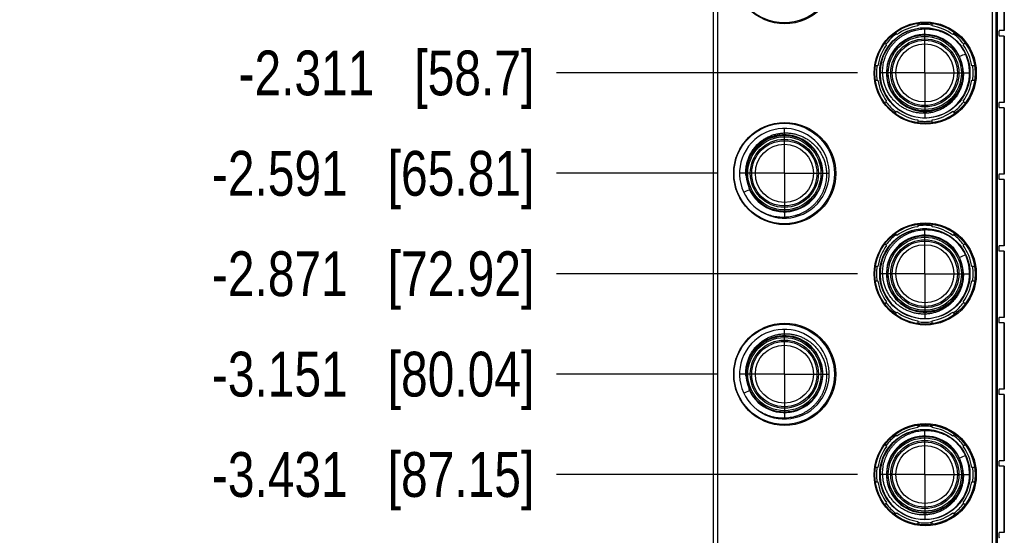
# Model space of a CAD drawing. Header units: inches. Extents: x 0.2 to 16.8, y 0.2 to 10.8.
# Tile 3 of 38: x 1.7 to 4.4, y 4.5 to 5.9. Entities that reach past the tile are written whole.
import ezdxf

# ---------------------------------------------------------------- set-up
doc = ezdxf.new("R2010")
doc.units = ezdxf.units.IN
doc.header["$LTSCALE"] = 0.935
doc.header["$MEASUREMENT"] = 0
doc.linetypes.add('CENTER', pattern=[0.6, 0.375, -0.075, 0.075, -0.075])
doc.layers.get('0').update_dxf_attribs({"linetype": 'CONTINUOUS'})
doc.layers.add('02___PRT_ALL_AXES', color=7, linetype='CONTINUOUS')
doc.layers.add('DIMENSIONS', color=7, linetype='CONTINUOUS')
doc.styles.get("Standard").update_dxf_attribs({"font": 'txt', "width": 0.8})
doc.dimstyles.new('DIMSTYLE_1', dxfattribs={"dimtxt": 0.125, "dimasz": 0.18, "dimexe": 0.18, "dimexo": 0.0625, "dimgap": 0.09, "dimtad": 0, "dimtih": 1, "dimtoh": 1, "dimdec": 3, "dimzin": 4, "dimdsep": 46, "dimtxsty": 'STANDARD', "dimblk": '_FILLED', "dimblk1": '_FILLED', "dimblk2": '_FILLED', "dimcen": 0.09, "dimadec": 0, "dimazin": 0, "dimtp": 0.01, "dimtm": 0.01, "dimtfac": 1, "dimtdec": 3, "dimtofl": 0, "dimtmove": 0, "dimatfit": 3, "dimldrblk": '_FILLED', "dimfxl": 1, "dimtolj": 1, "dimtzin": 4, "dimarcsym": 0})

# ---------------------------------------------------------------- blocks, each defined once
blk = doc.blocks.new('*D7')
at = {"layer": 'DIMENSIONS', "color": 2, "linetype": 'CONTINUOUS'}
blk.add_line((4.0071, 5.7502), (3.1673, 5.7502), dxfattribs=at)
at = {"layer": 'DIMENSIONS', "color": 2, "linetype": 'CONTINUOUS', "insert": (3.1048, 5.8127), "char_height": 0.125, "width": 1.325, "attachment_point": 3, "line_spacing_factor": 0.9}
blk.add_mtext('-2.311{\\Ftxt.shx;\\W1.000000;\\H0.125000; }[58.7]', dxfattribs=at)
blk = doc.blocks.new('_FILLED')
at = {"color": 0, "linetype": 'BYBLOCK'}
blk.add_solid([(0, 0), (-1, 0.174), (-1, -0.174)], dxfattribs=at)
blk = doc.blocks.new('*D8')
at = {"layer": 'DIMENSIONS', "color": 2, "linetype": 'CONTINUOUS'}
blk.add_line((3.6151, 5.4702), (3.1673, 5.4702), dxfattribs=at)
at = {"layer": 'DIMENSIONS', "color": 2, "linetype": 'CONTINUOUS', "insert": (3.1048, 5.5327), "char_height": 0.125, "width": 1.425, "attachment_point": 3, "line_spacing_factor": 0.9}
blk.add_mtext('-2.591{\\Ftxt.shx;\\W1.000000;\\H0.125000; }[65.81]', dxfattribs=at)
blk = doc.blocks.new('*D9')
at = {"layer": 'DIMENSIONS', "color": 2, "linetype": 'CONTINUOUS'}
blk.add_line((4.0071, 5.1902), (3.1673, 5.1902), dxfattribs=at)
at = {"layer": 'DIMENSIONS', "color": 2, "linetype": 'CONTINUOUS', "insert": (3.1048, 5.2527), "char_height": 0.125, "width": 1.425, "attachment_point": 3, "line_spacing_factor": 0.9}
blk.add_mtext('-2.871{\\Ftxt.shx;\\W1.000000;\\H0.125000; }[72.92]', dxfattribs=at)
blk = doc.blocks.new('*D10')
at = {"layer": 'DIMENSIONS', "color": 2, "linetype": 'CONTINUOUS'}
blk.add_line((3.6151, 4.9102), (3.1673, 4.9102), dxfattribs=at)
at = {"layer": 'DIMENSIONS', "color": 2, "linetype": 'CONTINUOUS', "insert": (3.1048, 4.9727), "char_height": 0.125, "width": 1.425, "attachment_point": 3, "line_spacing_factor": 0.9}
blk.add_mtext('-3.151{\\Ftxt.shx;\\W1.000000;\\H0.125000; }[80.04]', dxfattribs=at)
blk = doc.blocks.new('*D11')
at = {"layer": 'DIMENSIONS', "color": 2, "linetype": 'CONTINUOUS'}
blk.add_line((4.0071, 4.6302), (3.1673, 4.6302), dxfattribs=at)
at = {"layer": 'DIMENSIONS', "color": 2, "linetype": 'CONTINUOUS', "insert": (3.1048, 4.6927), "char_height": 0.125, "width": 1.425, "attachment_point": 3, "line_spacing_factor": 0.9}
blk.add_mtext('-3.431{\\Ftxt.shx;\\W1.000000;\\H0.125000; }[87.15]', dxfattribs=at)
blk = doc.blocks.new('*D12')
at = {"layer": 'DIMENSIONS', "color": 2, "linetype": 'CONTINUOUS'}
blk.add_line((3.6191, 4.1422), (3.1673, 4.1422), dxfattribs=at)
at = {"layer": 'DIMENSIONS', "color": 2, "linetype": 'CONTINUOUS', "insert": (3.1048, 4.2047), "char_height": 0.125, "width": 1.725, "attachment_point": 3, "line_spacing_factor": 0.9}
blk.add_mtext('2X -3.919{\\Ftxt.shx;\\W1.000000;\\H0.125000; }[99.54]', dxfattribs=at)
blk = doc.blocks.new('*D13')
at = {"layer": 'DIMENSIONS', "color": 2, "linetype": 'CONTINUOUS'}
blk.add_line((3.7112, 3.2387), (3.1673, 3.2387), dxfattribs=at)
at = {"layer": 'DIMENSIONS', "color": 2, "linetype": 'CONTINUOUS', "insert": (3.1048, 3.3012), "char_height": 0.125, "width": 1.525, "attachment_point": 3, "line_spacing_factor": 0.9}
blk.add_mtext('-4.823{\\Ftxt.shx;\\W1.000000;\\H0.125000; }[122.49]', dxfattribs=at)

msp = doc.modelspace()

# ---------------------------------------------------------------- linework, layer by layer
at = {"color": 7, "linetype": 'CONTINUOUS'}
for p, q in [((3.6048, 3.1162), (3.6048, 8.1832)), ((4.3928, 8.1832), (4.3928, 3.1162)), ((3.6158, 8.1532), (3.6158, 3.1462)), ((4.3838, 3.1462), (4.3838, 8.1532)), ((4.4164, 6.0532), (4.4164, 5.8682)), ((4.1747, 5.8881), (4.1747, 5.8812)), ((4.2147, 5.8812), (4.2147, 5.8883)), ((4.1162, 5.857), (4.1114, 5.8618)), ((4.2784, 5.8622), (4.2732, 5.857)), ((4.4164, 5.8682), (4.4023, 5.8682)), ((4.4164, 5.8532), (4.4023, 5.8532)), ((4.4164, 5.8532), (4.4164, 5.6682)), ((4.0831, 5.8335), (4.088, 5.8287)), ((4.3015, 5.8287), (4.3068, 5.8341)), ((4.0637, 5.7702), (4.0568, 5.7702)), ((4.3337, 5.7702), (4.3257, 5.7702)), ((4.0567, 5.7302), (4.0637, 5.7302)), ((4.3257, 5.7302), (4.3338, 5.7302)), ((4.088, 5.6717), (4.0827, 5.6665)), ((4.3073, 5.6659), (4.3015, 5.6717)), ((4.4164, 5.6682), (4.4023, 5.6682)), ((4.1109, 5.6381), (4.1162, 5.6434)), ((4.2732, 5.6434), (4.279, 5.6376)), ((4.4164, 5.6532), (4.4023, 5.6532)), ((4.4164, 5.6532), (4.4164, 5.4682)), ((4.1747, 5.6192), (4.1747, 5.6113)), ((4.2147, 5.6111), (4.2147, 5.6192)), ((4.4164, 5.4682), (4.4023, 5.4682)), ((4.4164, 5.4532), (4.4023, 5.4532)), ((4.4164, 5.4532), (4.4164, 5.2682)), ((4.1747, 5.3281), (4.1747, 5.3212)), ((4.2147, 5.3212), (4.2147, 5.3283)), ((4.1162, 5.297), (4.1114, 5.3018)), ((4.2784, 5.3022), (4.2732, 5.297)), ((4.0831, 5.2735), (4.088, 5.2687)), ((4.3015, 5.2687), (4.3068, 5.2741)), ((4.4164, 5.2682), (4.4023, 5.2682)), ((4.4164, 5.2532), (4.4023, 5.2532)), ((4.4164, 5.2532), (4.4164, 5.0682)), ((4.0637, 5.2102), (4.0568, 5.2102)), ((4.3337, 5.2102), (4.3257, 5.2102)), ((4.0567, 5.1702), (4.0637, 5.1702)), ((4.3257, 5.1702), (4.3338, 5.1702)), ((4.088, 5.1117), (4.0827, 5.1065)), ((4.3073, 5.1059), (4.3015, 5.1117)), ((4.1109, 5.0781), (4.1162, 5.0834)), ((4.2732, 5.0834), (4.279, 5.0776)), ((4.1747, 5.0592), (4.1747, 5.0513)), ((4.2147, 5.0511), (4.2147, 5.0592)), ((4.4164, 5.0682), (4.4023, 5.0682)), ((4.4164, 5.0532), (4.4023, 5.0532)), ((4.4164, 5.0532), (4.4164, 4.8682)), ((4.4164, 4.8682), (4.4023, 4.8682)), ((4.4164, 4.8532), (4.4023, 4.8532)), ((4.4164, 4.8532), (4.4164, 4.6682)), ((4.1747, 4.7681), (4.1747, 4.7612)), ((4.2147, 4.7612), (4.2147, 4.7683)), ((4.1162, 4.737), (4.1114, 4.7418)), ((4.2784, 4.7422), (4.2732, 4.737)), ((4.0831, 4.7135), (4.088, 4.7087)), ((4.3015, 4.7087), (4.3068, 4.7141)), ((4.0637, 4.6502), (4.0568, 4.6502)), ((4.3337, 4.6502), (4.3257, 4.6502)), ((4.4164, 4.6682), (4.4023, 4.6682)), ((4.4164, 4.6532), (4.4023, 4.6532)), ((4.4164, 4.6532), (4.4164, 4.4682)), ((4.0567, 4.6102), (4.0637, 4.6102)), ((4.3257, 4.6102), (4.3338, 4.6102)), ((4.088, 4.5517), (4.0827, 4.5465)), ((4.3073, 4.5459), (4.3015, 4.5517)), ((4.1109, 4.5181), (4.1162, 4.5234)), ((4.2732, 4.5234), (4.279, 4.5176)), ((4.1747, 4.4992), (4.1747, 4.4913)), ((4.2147, 4.4911), (4.2147, 4.4992)), ((4.4164, 4.4682), (4.4023, 4.4682))]:
    msp.add_line(p, q, dxfattribs=at)
at = {"color": 9, "linetype": 'CONTINUOUS'}
for p, q in [((4.3962, 7.6512), (4.3962, 3.6532)), ((4.4152, 6.0532), (4.4152, 5.8682)), ((4.4152, 5.8532), (4.4152, 5.6682)), ((4.4152, 5.6532), (4.4152, 5.4682)), ((4.4152, 5.4532), (4.4152, 5.2682)), ((4.4152, 5.2532), (4.4152, 5.0682)), ((4.4152, 5.0532), (4.4152, 4.8682)), ((4.4152, 4.8532), (4.4152, 4.6682)), ((4.4152, 4.6532), (4.4152, 4.4682))]:
    msp.add_line(p, q, dxfattribs=at)
at = {"color": 7, "linetype": 'CONTINUOUS'}
for centre, radius in [((3.8038, 6.0297), 0.1425), ((3.8023, 6.0297), 0.14), ((4.1958, 5.7497), 0.1425), ((4.1952, 5.7497), 0.14), ((4.1947, 5.7502), 0.106), ((4.1947, 5.7502), 0.091), ((4.1947, 5.7502), 0.081), ((3.8038, 5.4697), 0.1425), ((3.8023, 5.4697), 0.14), ((3.8027, 5.4702), 0.106), ((3.8027, 5.4702), 0.091), ((3.8027, 5.4702), 0.081), ((4.1958, 5.1897), 0.1425), ((4.1952, 5.1897), 0.14), ((4.1947, 5.1902), 0.106), ((4.1947, 5.1902), 0.091), ((4.1947, 5.1902), 0.081), ((3.8038, 4.9097), 0.1425), ((3.8023, 4.9097), 0.14), ((3.8027, 4.9102), 0.106), ((3.8027, 4.9102), 0.091), ((3.8027, 4.9102), 0.081), ((4.1958, 4.6297), 0.1425), ((4.1952, 4.6297), 0.14), ((4.1947, 4.6302), 0.106), ((4.1947, 4.6302), 0.091), ((4.1947, 4.6302), 0.081)]:
    msp.add_circle(centre, radius, dxfattribs=at)
at = {"color": 9, "linetype": 'CONTINUOUS'}
for centre, radius in [((4.1947, 5.7502), 0.126), ((4.1947, 5.7502), 0.102), ((4.1947, 5.7502), 0.095), ((3.8027, 5.4702), 0.102), ((3.8027, 5.4702), 0.095), ((4.1947, 5.1902), 0.126), ((4.1947, 5.1902), 0.102), ((4.1947, 5.1902), 0.095), ((3.8027, 4.9102), 0.102), ((3.8027, 4.9102), 0.095), ((4.1947, 4.6302), 0.126), ((4.1947, 4.6302), 0.102), ((4.1947, 4.6302), 0.095)]:
    msp.add_circle(centre, radius, dxfattribs=at)
at = {"color": 7, "linetype": 'CONTINUOUS'}
for centre, radius, start, end in [((4.1947, 5.7502), 0.1325, 98.6816, 126.3184), ((4.1947, 5.7502), 0.135, 81.4804, 98.5196), ((4.1947, 5.7502), 0.1325, 53.6816, 81.3184), ((4.1947, 5.7502), 0.125, 53.4402, 52.7121), ((4.1947, 5.7502), 0.135, 126.4804, 143.5196), ((4.1947, 5.7502), 0.1073, 25.1309, 2.6974), ((4.1947, 5.7502), 0.135, 36.4804, 53.5196), ((4.1947, 5.7502), 0.1325, 143.6816, 171.3184), ((4.1947, 5.7502), 0.1325, 8.6816, 36.3184), ((5.1158, 3.913), 2.0552, 113.1404, 113.6346), ((4.1947, 5.7502), 0.135, 171.4804, 188.5196), ((4.1929, 5.7565), 0.1064, 10.3871, 21.646), ((4.1961, 5.7438), 0.1064, 6.1823, 17.4412), ((4.1947, 5.7502), 0.135, 351.4804, 8.5196), ((4.1947, 5.7502), 0.1325, 188.6816, 216.3184), ((4.1947, 5.7502), 0.1325, 323.6816, 351.3184), ((4.1947, 5.7502), 0.135, 216.4804, 233.5196), ((4.1947, 5.7502), 0.135, 306.4804, 323.5196), ((4.1947, 5.7502), 0.1325, 233.6816, 261.3184), ((4.1947, 5.7502), 0.1325, 278.6816, 306.3184), ((4.1947, 5.7502), 0.135, 261.4804, 278.5196), ((3.8027, 5.4702), 0.125, 233.4402, 232.7121), ((3.8027, 5.4702), 0.1073, 205.1309, 182.6974), ((3.8014, 5.4766), 0.1064, 186.1823, 197.4412), ((3.8045, 5.4639), 0.1064, 190.3871, 201.646), ((2.8817, 7.3074), 2.0552, 293.1404, 293.6346), ((4.1947, 5.1902), 0.125, 53.4402, 52.7121), ((4.1947, 5.1902), 0.1325, 98.6816, 126.3184), ((4.1947, 5.1902), 0.135, 81.4804, 98.5196), ((4.1947, 5.1902), 0.1325, 53.6816, 81.3184), ((4.1947, 5.1902), 0.135, 126.4804, 143.5196), ((4.1947, 5.1902), 0.1073, 25.1309, 2.6974), ((4.1947, 5.1902), 0.135, 36.4804, 53.5196), ((4.1947, 5.1902), 0.1325, 143.6816, 171.3184), ((4.1947, 5.1902), 0.1325, 8.6816, 36.3184), ((5.1158, 3.353), 2.0552, 113.1404, 113.6346), ((4.1929, 5.1965), 0.1064, 10.3871, 21.646), ((4.1947, 5.1902), 0.135, 171.4804, 188.5196), ((4.1961, 5.1838), 0.1064, 6.1823, 17.4412), ((4.1947, 5.1902), 0.135, 351.4804, 8.5196), ((4.1947, 5.1902), 0.1325, 188.6816, 216.3184), ((4.1947, 5.1902), 0.1325, 323.6816, 351.3184), ((4.1947, 5.1902), 0.135, 216.4804, 233.5196), ((4.1947, 5.1902), 0.1325, 233.6816, 261.3184), ((4.1947, 5.1902), 0.1325, 278.6816, 306.3184), ((4.1947, 5.1902), 0.135, 306.4804, 323.5196), ((4.1947, 5.1902), 0.135, 261.4804, 278.5196), ((3.8027, 4.9102), 0.125, 233.4402, 232.7121), ((3.8027, 4.9102), 0.1073, 205.1309, 182.6974), ((3.8014, 4.9166), 0.1064, 186.1823, 197.4412), ((2.8817, 6.7474), 2.0552, 293.1404, 293.6346), ((3.8045, 4.9039), 0.1064, 190.3871, 201.646), ((4.1947, 4.6302), 0.125, 53.4402, 52.7121), ((4.1947, 4.6302), 0.1325, 98.6816, 126.3184), ((4.1947, 4.6302), 0.135, 81.4804, 98.5196), ((4.1947, 4.6302), 0.1325, 53.6816, 81.3184), ((4.1947, 4.6302), 0.135, 126.4804, 143.5196), ((4.1947, 4.6302), 0.1073, 25.1309, 2.6974), ((4.1947, 4.6302), 0.135, 36.4804, 53.5196), ((4.1947, 4.6302), 0.1325, 143.6816, 171.3184), ((4.1947, 4.6302), 0.1325, 8.6816, 36.3184), ((5.1158, 2.793), 2.0552, 113.1404, 113.6346), ((4.1929, 4.6365), 0.1064, 10.3871, 21.646), ((4.1947, 4.6302), 0.135, 171.4804, 188.5196), ((4.1961, 4.6238), 0.1064, 6.1823, 17.4412), ((4.1947, 4.6302), 0.135, 351.4804, 8.5196), ((4.1947, 4.6302), 0.1325, 188.6816, 216.3184), ((4.1947, 4.6302), 0.1325, 323.6816, 351.3184), ((4.1947, 4.6302), 0.135, 216.4804, 233.5196), ((4.1947, 4.6302), 0.135, 306.4804, 323.5196), ((4.1947, 4.6302), 0.1325, 233.6816, 261.3184), ((4.1947, 4.6302), 0.1325, 278.6816, 306.3184), ((4.1947, 4.6302), 0.135, 261.4804, 278.5196)]:
    msp.add_arc(centre, radius, start, end, dxfattribs=at)
for points, knots in [([(4.077, 5.7493), (4.0769, 5.7521), (4.0769, 5.7577), (4.0775, 5.7662), (4.0787, 5.7746), (4.0805, 5.7828), (4.0829, 5.7909), (4.0859, 5.7989), (4.0894, 5.8066), (4.0935, 5.814), (4.098, 5.8211), (4.1031, 5.8279), (4.1086, 5.8343), (4.1146, 5.8403), (4.121, 5.8459), (4.1266, 5.8502), (4.1312, 5.8533), (4.136, 5.8563), (4.1422, 5.8598), (4.1498, 5.8634), (4.1577, 5.8664), (4.1658, 5.8689), (4.174, 5.8709), (4.1824, 5.8722), (4.1908, 5.873), (4.1993, 5.8732), (4.2077, 5.8728), (4.2161, 5.8719), (4.2245, 5.8703), (4.2327, 5.8682), (4.2407, 5.8656), (4.2485, 5.8624), (4.2561, 5.8587), (4.2635, 5.8544), (4.2682, 5.8513), (4.2704, 5.8497)], [0, 0, 0, 0, 0.031249, 0.062499, 0.093748, 0.124997, 0.156247, 0.187496, 0.218746, 0.249996, 0.281245, 0.312495, 0.343744, 0.374994, 0.406244, 0.437494, 0.453121, 0.468748, 0.499998, 0.531248, 0.562498, 0.593748, 0.624998, 0.656248, 0.687498, 0.718748, 0.749998, 0.781248, 0.812498, 0.843749, 0.874999, 0.906249, 0.937499, 0.968751, 1, 1, 1, 1]), ([(4.4023, 5.8682), (4.4023, 5.8682), (4.4022, 5.8682), (4.4022, 5.8682), (4.4021, 5.8681), (4.4021, 5.8681), (4.402, 5.868), (4.4019, 5.8679), (4.4019, 5.8678), (4.4018, 5.8676), (4.4017, 5.8673), (4.4016, 5.8669), (4.4015, 5.8665), (4.4014, 5.866), (4.4013, 5.8654), (4.4012, 5.8649), (4.4012, 5.8642), (4.4011, 5.8633), (4.401, 5.8621), (4.401, 5.8607), (4.401, 5.8593), (4.4011, 5.8581), (4.4012, 5.8572), (4.4012, 5.8565), (4.4013, 5.856), (4.4014, 5.8554), (4.4015, 5.8549), (4.4016, 5.8545), (4.4017, 5.8541), (4.4018, 5.8538), (4.4019, 5.8536), (4.4019, 5.8535), (4.402, 5.8534), (4.4021, 5.8534), (4.4021, 5.8533), (4.4022, 5.8532), (4.4022, 5.8532), (4.4023, 5.8532), (4.4023, 5.8532)], [0, 0, 0, 0, 0.004135, 0.008575, 0.013565, 0.019273, 0.02581, 0.03324, 0.041602, 0.050916, 0.072405, 0.09766, 0.126526, 0.158788, 0.194178, 0.232388, 0.273076, 0.315872, 0.406189, 0.5, 0.593811, 0.684128, 0.726924, 0.767612, 0.805822, 0.841212, 0.873474, 0.90234, 0.927595, 0.949084, 0.958398, 0.96676, 0.97419, 0.980727, 0.986435, 0.991425, 0.995865, 1, 1, 1, 1]), ([(4.3019, 5.7553), (4.302, 5.7534), (4.3022, 5.7497), (4.3022, 5.7441), (4.3019, 5.7385), (4.3011, 5.7311), (4.2994, 5.7219), (4.2968, 5.7129), (4.2942, 5.706), (4.2919, 5.7008), (4.2894, 5.6958), (4.2857, 5.6894), (4.2805, 5.6816), (4.2733, 5.673), (4.2653, 5.6652), (4.2565, 5.6582), (4.2471, 5.6522), (4.2371, 5.6471), (4.2267, 5.6431), (4.2159, 5.6401), (4.2048, 5.6382), (4.1937, 5.6374), (4.1825, 5.6377), (4.1714, 5.6392), (4.1605, 5.6417), (4.1498, 5.6453), (4.1396, 5.6499), (4.1299, 5.6555), (4.1223, 5.6609), (4.1166, 5.6657), (4.1125, 5.6695), (4.1085, 5.6735), (4.1048, 5.6776), (4.1013, 5.682), (4.098, 5.6865), (4.0949, 5.6911), (4.092, 5.6959), (4.0894, 5.7009), (4.0862, 5.7076), (4.0828, 5.7163), (4.0803, 5.7253), (4.0788, 5.7326), (4.0779, 5.7381), (4.0773, 5.7437), (4.0771, 5.7474), (4.077, 5.7493)], [0, 0, 0, 0, 0.015626, 0.031256, 0.046884, 0.062511, 0.093757, 0.125002, 0.14063, 0.156258, 0.171886, 0.187514, 0.21876, 0.250006, 0.281252, 0.312498, 0.343744, 0.374991, 0.406237, 0.437484, 0.46873, 0.499977, 0.531224, 0.562471, 0.593718, 0.624965, 0.656212, 0.687459, 0.718707, 0.734335, 0.749963, 0.765592, 0.78122, 0.796848, 0.812477, 0.828105, 0.843734, 0.859362, 0.87499, 0.906238, 0.937486, 0.953115, 0.968743, 0.984372, 1, 1, 1, 1]), ([(4.4023, 5.6682), (4.4023, 5.6682), (4.4022, 5.6682), (4.4022, 5.6682), (4.4021, 5.6681), (4.4021, 5.6681), (4.402, 5.668), (4.4019, 5.6679), (4.4019, 5.6678), (4.4018, 5.6676), (4.4017, 5.6673), (4.4016, 5.6669), (4.4015, 5.6665), (4.4014, 5.666), (4.4013, 5.6654), (4.4012, 5.6649), (4.4012, 5.6642), (4.4011, 5.6633), (4.401, 5.6621), (4.401, 5.6607), (4.401, 5.6593), (4.4011, 5.6581), (4.4012, 5.6572), (4.4012, 5.6565), (4.4013, 5.656), (4.4014, 5.6554), (4.4015, 5.6549), (4.4016, 5.6545), (4.4017, 5.6541), (4.4018, 5.6538), (4.4019, 5.6536), (4.4019, 5.6535), (4.402, 5.6534), (4.4021, 5.6534), (4.4021, 5.6533), (4.4022, 5.6532), (4.4022, 5.6532), (4.4023, 5.6532), (4.4023, 5.6532)], [0, 0, 0, 0, 0.004135, 0.008575, 0.013565, 0.019273, 0.02581, 0.03324, 0.041602, 0.050916, 0.072405, 0.09766, 0.126526, 0.158788, 0.194178, 0.232388, 0.273076, 0.315872, 0.406189, 0.5, 0.593811, 0.684128, 0.726924, 0.767612, 0.805822, 0.841212, 0.873474, 0.90234, 0.927595, 0.949084, 0.958398, 0.96676, 0.97419, 0.980727, 0.986435, 0.991425, 0.995865, 1, 1, 1, 1]), ([(3.6956, 5.4652), (3.6954, 5.467), (3.6952, 5.4707), (3.6952, 5.4763), (3.6955, 5.4819), (3.6963, 5.4893), (3.698, 5.4985), (3.7006, 5.5075), (3.7033, 5.5145), (3.7055, 5.5196), (3.708, 5.5246), (3.7117, 5.5311), (3.7169, 5.5388), (3.7241, 5.5474), (3.7321, 5.5552), (3.7409, 5.5622), (3.7503, 5.5682), (3.7603, 5.5733), (3.7708, 5.5774), (3.7816, 5.5803), (3.7926, 5.5822), (3.8038, 5.583), (3.815, 5.5827), (3.8261, 5.5812), (3.837, 5.5787), (3.8476, 5.5751), (3.8578, 5.5705), (3.8675, 5.5649), (3.8751, 5.5595), (3.8808, 5.5547), (3.885, 5.5509), (3.8889, 5.5469), (3.8926, 5.5428), (3.8962, 5.5384), (3.8995, 5.5339), (3.9026, 5.5293), (3.9055, 5.5245), (3.9081, 5.5195), (3.9113, 5.5128), (3.9147, 5.5041), (3.9172, 5.4951), (3.9187, 5.4878), (3.9195, 5.4823), (3.9201, 5.4767), (3.9204, 5.473), (3.9204, 5.4711)], [0, 0, 0, 0, 0.015626, 0.031256, 0.046884, 0.062511, 0.093757, 0.125002, 0.14063, 0.156258, 0.171886, 0.187514, 0.21876, 0.250006, 0.281252, 0.312498, 0.343744, 0.374991, 0.406237, 0.437484, 0.46873, 0.499977, 0.531224, 0.562471, 0.593718, 0.624965, 0.656212, 0.687459, 0.718707, 0.734335, 0.749963, 0.765592, 0.78122, 0.796848, 0.812477, 0.828105, 0.843734, 0.859362, 0.87499, 0.906238, 0.937486, 0.953115, 0.968743, 0.984372, 1, 1, 1, 1]), ([(3.9204, 5.4711), (3.9205, 5.4683), (3.9205, 5.4627), (3.9199, 5.4542), (3.9187, 5.4458), (3.9169, 5.4376), (3.9145, 5.4295), (3.9115, 5.4215), (3.908, 5.4138), (3.904, 5.4064), (3.8994, 5.3993), (3.8943, 5.3925), (3.8888, 5.3861), (3.8829, 5.3801), (3.8765, 5.3745), (3.8709, 5.3703), (3.8662, 5.3671), (3.8614, 5.3641), (3.8553, 5.3606), (3.8476, 5.357), (3.8397, 5.354), (3.8316, 5.3515), (3.8234, 5.3496), (3.8151, 5.3482), (3.8066, 5.3474), (3.7982, 5.3472), (3.7897, 5.3476), (3.7813, 5.3485), (3.773, 5.3501), (3.7648, 5.3522), (3.7567, 5.3548), (3.7489, 5.358), (3.7413, 5.3617), (3.734, 5.366), (3.7293, 5.3691), (3.727, 5.3708)], [0, 0, 0, 0, 0.031249, 0.062499, 0.093748, 0.124997, 0.156247, 0.187496, 0.218746, 0.249996, 0.281245, 0.312495, 0.343744, 0.374994, 0.406244, 0.437494, 0.453121, 0.468748, 0.499998, 0.531248, 0.562498, 0.593748, 0.624998, 0.656248, 0.687498, 0.718748, 0.749998, 0.781248, 0.812498, 0.843749, 0.874999, 0.906249, 0.937499, 0.968751, 1, 1, 1, 1]), ([(4.4023, 5.4682), (4.4023, 5.4682), (4.4022, 5.4682), (4.4022, 5.4682), (4.4021, 5.4681), (4.4021, 5.4681), (4.402, 5.468), (4.4019, 5.4679), (4.4019, 5.4678), (4.4018, 5.4676), (4.4017, 5.4673), (4.4016, 5.4669), (4.4015, 5.4665), (4.4014, 5.466), (4.4013, 5.4654), (4.4012, 5.4649), (4.4012, 5.4642), (4.4011, 5.4633), (4.401, 5.4621), (4.401, 5.4607), (4.401, 5.4593), (4.4011, 5.4581), (4.4012, 5.4572), (4.4012, 5.4565), (4.4013, 5.456), (4.4014, 5.4554), (4.4015, 5.4549), (4.4016, 5.4545), (4.4017, 5.4541), (4.4018, 5.4538), (4.4019, 5.4536), (4.4019, 5.4535), (4.402, 5.4534), (4.4021, 5.4534), (4.4021, 5.4533), (4.4022, 5.4532), (4.4022, 5.4532), (4.4023, 5.4532), (4.4023, 5.4532)], [0, 0, 0, 0, 0.004135, 0.008575, 0.013565, 0.019273, 0.02581, 0.03324, 0.041602, 0.050916, 0.072405, 0.09766, 0.126526, 0.158788, 0.194178, 0.232388, 0.273076, 0.315872, 0.406189, 0.5, 0.593811, 0.684128, 0.726924, 0.767612, 0.805822, 0.841212, 0.873474, 0.90234, 0.927595, 0.949084, 0.958398, 0.96676, 0.97419, 0.980727, 0.986435, 0.991425, 0.995865, 1, 1, 1, 1]), ([(4.077, 5.1893), (4.0769, 5.1921), (4.0769, 5.1977), (4.0775, 5.2062), (4.0787, 5.2146), (4.0805, 5.2228), (4.0829, 5.2309), (4.0859, 5.2389), (4.0894, 5.2466), (4.0935, 5.254), (4.098, 5.2611), (4.1031, 5.2679), (4.1086, 5.2743), (4.1146, 5.2803), (4.121, 5.2859), (4.1266, 5.2902), (4.1312, 5.2933), (4.136, 5.2963), (4.1422, 5.2998), (4.1498, 5.3034), (4.1577, 5.3064), (4.1658, 5.3089), (4.174, 5.3109), (4.1824, 5.3122), (4.1908, 5.313), (4.1993, 5.3132), (4.2077, 5.3128), (4.2161, 5.3119), (4.2245, 5.3103), (4.2327, 5.3082), (4.2407, 5.3056), (4.2485, 5.3024), (4.2561, 5.2987), (4.2635, 5.2944), (4.2682, 5.2913), (4.2704, 5.2897)], [0, 0, 0, 0, 0.031249, 0.062499, 0.093748, 0.124997, 0.156247, 0.187496, 0.218746, 0.249996, 0.281245, 0.312495, 0.343744, 0.374994, 0.406244, 0.437494, 0.453121, 0.468748, 0.499998, 0.531248, 0.562498, 0.593748, 0.624998, 0.656248, 0.687498, 0.718748, 0.749998, 0.781248, 0.812498, 0.843749, 0.874999, 0.906249, 0.937499, 0.968751, 1, 1, 1, 1]), ([(4.4023, 5.2682), (4.4023, 5.2682), (4.4022, 5.2682), (4.4022, 5.2682), (4.4021, 5.2681), (4.4021, 5.2681), (4.402, 5.268), (4.4019, 5.2679), (4.4019, 5.2678), (4.4018, 5.2676), (4.4017, 5.2673), (4.4016, 5.2669), (4.4015, 5.2665), (4.4014, 5.266), (4.4013, 5.2654), (4.4012, 5.2649), (4.4012, 5.2642), (4.4011, 5.2633), (4.401, 5.2621), (4.401, 5.2607), (4.401, 5.2593), (4.4011, 5.2581), (4.4012, 5.2572), (4.4012, 5.2565), (4.4013, 5.256), (4.4014, 5.2554), (4.4015, 5.2549), (4.4016, 5.2545), (4.4017, 5.2541), (4.4018, 5.2538), (4.4019, 5.2536), (4.4019, 5.2535), (4.402, 5.2534), (4.4021, 5.2534), (4.4021, 5.2533), (4.4022, 5.2532), (4.4022, 5.2532), (4.4023, 5.2532), (4.4023, 5.2532)], [0, 0, 0, 0, 0.004135, 0.008575, 0.013565, 0.019273, 0.02581, 0.03324, 0.041602, 0.050916, 0.072405, 0.09766, 0.126526, 0.158788, 0.194178, 0.232388, 0.273076, 0.315872, 0.406189, 0.5, 0.593811, 0.684128, 0.726924, 0.767612, 0.805822, 0.841212, 0.873474, 0.90234, 0.927595, 0.949084, 0.958398, 0.96676, 0.97419, 0.980727, 0.986435, 0.991425, 0.995865, 1, 1, 1, 1]), ([(4.3019, 5.1953), (4.302, 5.1934), (4.3022, 5.1897), (4.3022, 5.1841), (4.3019, 5.1785), (4.3011, 5.1711), (4.2994, 5.1619), (4.2968, 5.1529), (4.2942, 5.146), (4.2919, 5.1408), (4.2894, 5.1358), (4.2857, 5.1294), (4.2805, 5.1216), (4.2733, 5.113), (4.2653, 5.1052), (4.2565, 5.0982), (4.2471, 5.0922), (4.2371, 5.0871), (4.2267, 5.0831), (4.2159, 5.0801), (4.2048, 5.0782), (4.1937, 5.0774), (4.1825, 5.0777), (4.1714, 5.0792), (4.1605, 5.0817), (4.1498, 5.0853), (4.1396, 5.0899), (4.1299, 5.0955), (4.1223, 5.1009), (4.1166, 5.1057), (4.1125, 5.1095), (4.1085, 5.1135), (4.1048, 5.1176), (4.1013, 5.122), (4.098, 5.1265), (4.0949, 5.1311), (4.092, 5.1359), (4.0894, 5.1409), (4.0862, 5.1476), (4.0828, 5.1563), (4.0803, 5.1653), (4.0788, 5.1726), (4.0779, 5.1781), (4.0773, 5.1837), (4.0771, 5.1874), (4.077, 5.1893)], [0, 0, 0, 0, 0.015626, 0.031256, 0.046884, 0.062511, 0.093757, 0.125002, 0.14063, 0.156258, 0.171886, 0.187514, 0.21876, 0.250006, 0.281252, 0.312498, 0.343744, 0.374991, 0.406237, 0.437484, 0.46873, 0.499977, 0.531224, 0.562471, 0.593718, 0.624965, 0.656212, 0.687459, 0.718707, 0.734335, 0.749963, 0.765592, 0.78122, 0.796848, 0.812477, 0.828105, 0.843734, 0.859362, 0.87499, 0.906238, 0.937486, 0.953115, 0.968743, 0.984372, 1, 1, 1, 1]), ([(4.4023, 5.0682), (4.4023, 5.0682), (4.4022, 5.0682), (4.4022, 5.0682), (4.4021, 5.0681), (4.4021, 5.0681), (4.402, 5.068), (4.4019, 5.0679), (4.4019, 5.0678), (4.4018, 5.0676), (4.4017, 5.0673), (4.4016, 5.0669), (4.4015, 5.0665), (4.4014, 5.066), (4.4013, 5.0654), (4.4012, 5.0649), (4.4012, 5.0642), (4.4011, 5.0633), (4.401, 5.0621), (4.401, 5.0607), (4.401, 5.0593), (4.4011, 5.0581), (4.4012, 5.0572), (4.4012, 5.0565), (4.4013, 5.056), (4.4014, 5.0554), (4.4015, 5.0549), (4.4016, 5.0545), (4.4017, 5.0541), (4.4018, 5.0538), (4.4019, 5.0536), (4.4019, 5.0535), (4.402, 5.0534), (4.4021, 5.0534), (4.4021, 5.0533), (4.4022, 5.0532), (4.4022, 5.0532), (4.4023, 5.0532), (4.4023, 5.0532)], [0, 0, 0, 0, 0.004135, 0.008575, 0.013565, 0.019273, 0.02581, 0.03324, 0.041602, 0.050916, 0.072405, 0.09766, 0.126526, 0.158788, 0.194178, 0.232388, 0.273076, 0.315872, 0.406189, 0.5, 0.593811, 0.684128, 0.726924, 0.767612, 0.805822, 0.841212, 0.873474, 0.90234, 0.927595, 0.949084, 0.958398, 0.96676, 0.97419, 0.980727, 0.986435, 0.991425, 0.995865, 1, 1, 1, 1]), ([(3.6956, 4.9052), (3.6954, 4.907), (3.6952, 4.9107), (3.6952, 4.9163), (3.6955, 4.9219), (3.6963, 4.9293), (3.698, 4.9385), (3.7006, 4.9475), (3.7033, 4.9545), (3.7055, 4.9596), (3.708, 4.9646), (3.7117, 4.9711), (3.7169, 4.9788), (3.7241, 4.9874), (3.7321, 4.9952), (3.7409, 5.0022), (3.7503, 5.0082), (3.7603, 5.0133), (3.7708, 5.0174), (3.7816, 5.0203), (3.7926, 5.0222), (3.8038, 5.023), (3.815, 5.0227), (3.8261, 5.0212), (3.837, 5.0187), (3.8476, 5.0151), (3.8578, 5.0105), (3.8675, 5.0049), (3.8751, 4.9995), (3.8808, 4.9947), (3.885, 4.9909), (3.8889, 4.9869), (3.8926, 4.9828), (3.8962, 4.9784), (3.8995, 4.9739), (3.9026, 4.9693), (3.9055, 4.9645), (3.9081, 4.9595), (3.9113, 4.9528), (3.9147, 4.9441), (3.9172, 4.9351), (3.9187, 4.9278), (3.9195, 4.9223), (3.9201, 4.9167), (3.9204, 4.913), (3.9204, 4.9111)], [0, 0, 0, 0, 0.015626, 0.031256, 0.046884, 0.062511, 0.093757, 0.125002, 0.14063, 0.156258, 0.171886, 0.187514, 0.21876, 0.250006, 0.281252, 0.312498, 0.343744, 0.374991, 0.406237, 0.437484, 0.46873, 0.499977, 0.531224, 0.562471, 0.593718, 0.624965, 0.656212, 0.687459, 0.718707, 0.734335, 0.749963, 0.765592, 0.78122, 0.796848, 0.812477, 0.828105, 0.843734, 0.859362, 0.87499, 0.906238, 0.937486, 0.953115, 0.968743, 0.984372, 1, 1, 1, 1]), ([(3.9204, 4.9111), (3.9205, 4.9083), (3.9205, 4.9027), (3.9199, 4.8942), (3.9187, 4.8858), (3.9169, 4.8776), (3.9145, 4.8695), (3.9115, 4.8615), (3.908, 4.8538), (3.904, 4.8464), (3.8994, 4.8393), (3.8943, 4.8325), (3.8888, 4.8261), (3.8829, 4.8201), (3.8765, 4.8145), (3.8709, 4.8103), (3.8662, 4.8071), (3.8614, 4.8041), (3.8553, 4.8006), (3.8476, 4.797), (3.8397, 4.794), (3.8316, 4.7915), (3.8234, 4.7896), (3.8151, 4.7882), (3.8066, 4.7874), (3.7982, 4.7872), (3.7897, 4.7876), (3.7813, 4.7885), (3.773, 4.7901), (3.7648, 4.7922), (3.7567, 4.7948), (3.7489, 4.798), (3.7413, 4.8017), (3.734, 4.806), (3.7293, 4.8091), (3.727, 4.8108)], [0, 0, 0, 0, 0.031249, 0.062499, 0.093748, 0.124997, 0.156247, 0.187496, 0.218746, 0.249996, 0.281245, 0.312495, 0.343744, 0.374994, 0.406244, 0.437494, 0.453121, 0.468748, 0.499998, 0.531248, 0.562498, 0.593748, 0.624998, 0.656248, 0.687498, 0.718748, 0.749998, 0.781248, 0.812498, 0.843749, 0.874999, 0.906249, 0.937499, 0.968751, 1, 1, 1, 1]), ([(4.4023, 4.8682), (4.4023, 4.8682), (4.4022, 4.8682), (4.4022, 4.8682), (4.4021, 4.8681), (4.4021, 4.8681), (4.402, 4.868), (4.4019, 4.8679), (4.4019, 4.8678), (4.4018, 4.8676), (4.4017, 4.8673), (4.4016, 4.8669), (4.4015, 4.8665), (4.4014, 4.866), (4.4013, 4.8654), (4.4012, 4.8649), (4.4012, 4.8642), (4.4011, 4.8633), (4.401, 4.8621), (4.401, 4.8607), (4.401, 4.8593), (4.4011, 4.8581), (4.4012, 4.8572), (4.4012, 4.8565), (4.4013, 4.856), (4.4014, 4.8554), (4.4015, 4.8549), (4.4016, 4.8545), (4.4017, 4.8541), (4.4018, 4.8538), (4.4019, 4.8536), (4.4019, 4.8535), (4.402, 4.8534), (4.4021, 4.8534), (4.4021, 4.8533), (4.4022, 4.8532), (4.4022, 4.8532), (4.4023, 4.8532), (4.4023, 4.8532)], [0, 0, 0, 0, 0.004135, 0.008575, 0.013565, 0.019273, 0.02581, 0.03324, 0.041602, 0.050916, 0.072405, 0.09766, 0.126526, 0.158788, 0.194178, 0.232388, 0.273076, 0.315872, 0.406189, 0.5, 0.593811, 0.684128, 0.726924, 0.767612, 0.805822, 0.841212, 0.873474, 0.90234, 0.927595, 0.949084, 0.958398, 0.96676, 0.97419, 0.980727, 0.986435, 0.991425, 0.995865, 1, 1, 1, 1]), ([(4.077, 4.6293), (4.0769, 4.6321), (4.0769, 4.6377), (4.0775, 4.6462), (4.0787, 4.6546), (4.0805, 4.6628), (4.0829, 4.6709), (4.0859, 4.6789), (4.0894, 4.6866), (4.0935, 4.694), (4.098, 4.7011), (4.1031, 4.7079), (4.1086, 4.7143), (4.1146, 4.7203), (4.121, 4.7259), (4.1266, 4.7302), (4.1312, 4.7333), (4.136, 4.7363), (4.1422, 4.7398), (4.1498, 4.7434), (4.1577, 4.7464), (4.1658, 4.7489), (4.174, 4.7509), (4.1824, 4.7522), (4.1908, 4.753), (4.1993, 4.7532), (4.2077, 4.7528), (4.2161, 4.7519), (4.2245, 4.7503), (4.2327, 4.7482), (4.2407, 4.7456), (4.2485, 4.7424), (4.2561, 4.7387), (4.2635, 4.7344), (4.2682, 4.7313), (4.2704, 4.7297)], [0, 0, 0, 0, 0.031249, 0.062499, 0.093748, 0.124997, 0.156247, 0.187496, 0.218746, 0.249996, 0.281245, 0.312495, 0.343744, 0.374994, 0.406244, 0.437494, 0.453121, 0.468748, 0.499998, 0.531248, 0.562498, 0.593748, 0.624998, 0.656248, 0.687498, 0.718748, 0.749998, 0.781248, 0.812498, 0.843749, 0.874999, 0.906249, 0.937499, 0.968751, 1, 1, 1, 1]), ([(4.4023, 4.6682), (4.4023, 4.6682), (4.4022, 4.6682), (4.4022, 4.6682), (4.4021, 4.6681), (4.4021, 4.6681), (4.402, 4.668), (4.4019, 4.6679), (4.4019, 4.6678), (4.4018, 4.6676), (4.4017, 4.6673), (4.4016, 4.6669), (4.4015, 4.6665), (4.4014, 4.666), (4.4013, 4.6654), (4.4012, 4.6649), (4.4012, 4.6642), (4.4011, 4.6633), (4.401, 4.6621), (4.401, 4.6607), (4.401, 4.6593), (4.4011, 4.6581), (4.4012, 4.6572), (4.4012, 4.6565), (4.4013, 4.656), (4.4014, 4.6554), (4.4015, 4.6549), (4.4016, 4.6545), (4.4017, 4.6541), (4.4018, 4.6538), (4.4019, 4.6536), (4.4019, 4.6535), (4.402, 4.6534), (4.4021, 4.6534), (4.4021, 4.6533), (4.4022, 4.6532), (4.4022, 4.6532), (4.4023, 4.6532), (4.4023, 4.6532)], [0, 0, 0, 0, 0.004135, 0.008575, 0.013565, 0.019273, 0.02581, 0.03324, 0.041602, 0.050916, 0.072405, 0.09766, 0.126526, 0.158788, 0.194178, 0.232388, 0.273076, 0.315872, 0.406189, 0.5, 0.593811, 0.684128, 0.726924, 0.767612, 0.805822, 0.841212, 0.873474, 0.90234, 0.927595, 0.949084, 0.958398, 0.96676, 0.97419, 0.980727, 0.986435, 0.991425, 0.995865, 1, 1, 1, 1]), ([(4.3019, 4.6353), (4.302, 4.6334), (4.3022, 4.6297), (4.3022, 4.6241), (4.3019, 4.6185), (4.3011, 4.6111), (4.2994, 4.6019), (4.2968, 4.5929), (4.2942, 4.586), (4.2919, 4.5808), (4.2894, 4.5758), (4.2857, 4.5694), (4.2805, 4.5616), (4.2733, 4.553), (4.2653, 4.5452), (4.2565, 4.5382), (4.2471, 4.5322), (4.2371, 4.5271), (4.2267, 4.5231), (4.2159, 4.5201), (4.2048, 4.5182), (4.1937, 4.5174), (4.1825, 4.5177), (4.1714, 4.5192), (4.1605, 4.5217), (4.1498, 4.5253), (4.1396, 4.5299), (4.1299, 4.5355), (4.1223, 4.5409), (4.1166, 4.5457), (4.1125, 4.5495), (4.1085, 4.5535), (4.1048, 4.5576), (4.1013, 4.562), (4.098, 4.5665), (4.0949, 4.5711), (4.092, 4.5759), (4.0894, 4.5809), (4.0862, 4.5876), (4.0828, 4.5963), (4.0803, 4.6053), (4.0788, 4.6126), (4.0779, 4.6181), (4.0773, 4.6237), (4.0771, 4.6274), (4.077, 4.6293)], [0, 0, 0, 0, 0.015626, 0.031256, 0.046884, 0.062511, 0.093757, 0.125002, 0.14063, 0.156258, 0.171886, 0.187514, 0.21876, 0.250006, 0.281252, 0.312498, 0.343744, 0.374991, 0.406237, 0.437484, 0.46873, 0.499977, 0.531224, 0.562471, 0.593718, 0.624965, 0.656212, 0.687459, 0.718707, 0.734335, 0.749963, 0.765592, 0.78122, 0.796848, 0.812477, 0.828105, 0.843734, 0.859362, 0.87499, 0.906238, 0.937486, 0.953115, 0.968743, 0.984372, 1, 1, 1, 1]), ([(4.4023, 4.4682), (4.4023, 4.4682), (4.4022, 4.4682), (4.4022, 4.4682), (4.4021, 4.4681), (4.4021, 4.4681), (4.402, 4.468), (4.4019, 4.4679), (4.4019, 4.4678), (4.4018, 4.4676), (4.4017, 4.4673), (4.4016, 4.4669), (4.4015, 4.4665), (4.4014, 4.466), (4.4013, 4.4654), (4.4012, 4.4649), (4.4012, 4.4642), (4.4011, 4.4633), (4.401, 4.4621), (4.401, 4.4607), (4.401, 4.4593), (4.4011, 4.4581), (4.4012, 4.4572), (4.4012, 4.4565), (4.4013, 4.456), (4.4014, 4.4554), (4.4015, 4.4549), (4.4016, 4.4545), (4.4017, 4.4541), (4.4018, 4.4538), (4.4019, 4.4536), (4.4019, 4.4535), (4.402, 4.4534), (4.4021, 4.4534), (4.4021, 4.4533), (4.4022, 4.4532), (4.4022, 4.4532), (4.4023, 4.4532), (4.4023, 4.4532)], [0, 0, 0, 0, 0.004135, 0.008575, 0.013565, 0.019273, 0.02581, 0.03324, 0.041602, 0.050916, 0.072405, 0.09766, 0.126526, 0.158788, 0.194178, 0.232388, 0.273076, 0.315872, 0.406189, 0.5, 0.593811, 0.684128, 0.726924, 0.767612, 0.805822, 0.841212, 0.873474, 0.90234, 0.927595, 0.949084, 0.958398, 0.96676, 0.97419, 0.980727, 0.986435, 0.991425, 0.995865, 1, 1, 1, 1])]:
    msp.add_open_spline(points, degree=3, knots=knots, dxfattribs=at)
at = {"layer": '02___PRT_ALL_AXES', "color": 7, "linetype": 'CENTER'}
for p, q in [((4.1947, 5.7502), (4.1947, 5.8753)), ((4.1947, 5.7502), (4.0696, 5.7502)), ((4.1947, 5.7502), (4.1947, 5.6251)), ((4.1947, 5.7502), (4.3198, 5.7502)), ((3.8027, 5.4702), (3.8027, 5.5953)), ((3.8027, 5.4702), (3.6776, 5.4702)), ((3.8027, 5.4702), (3.8027, 5.3451)), ((3.8027, 5.4702), (3.9278, 5.4702)), ((4.1947, 5.1902), (4.1947, 5.3153)), ((4.1947, 5.1902), (4.0696, 5.1902)), ((4.1947, 5.1902), (4.3198, 5.1902)), ((4.1947, 5.1902), (4.1947, 5.0651)), ((3.8027, 4.9102), (3.8027, 5.0353)), ((3.8027, 4.9102), (3.6776, 4.9102)), ((3.8027, 4.9102), (3.9278, 4.9102)), ((3.8027, 4.9102), (3.8027, 4.7851)), ((4.1947, 4.6302), (4.1947, 4.7553)), ((4.1947, 4.6302), (4.0696, 4.6302)), ((4.1947, 4.6302), (4.3198, 4.6302)), ((4.1947, 4.6302), (4.1947, 4.5051))]:
    msp.add_line(p, q, dxfattribs=at)

# ---------------------------------------------------------------- dimensions: what is measured, and where the dimension line sits
at = {"layer": 'DIMENSIONS', "color": 2, "linetype": 'CONTINUOUS'}
for feature_location, offset, origin, text, picture, middle in [((3.6191, 4.1422), (-0.4518, 0), (3.6816, 8.0612), '2X -<>', '*D12', (1.9923, 4.1422)), ((3.71122316, 3.2387041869), (-0.5439, 0), (3.77372316, 8.0612041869), '-<>', '*D13', (2.09232316, 3.2387041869)), ((3.6151, 5.4702), (-0.4478, 0), (3.6776, 8.0612), '-<>', '*D8', (2.1423, 5.4702)), ((4.0071, 5.1902), (-0.8398, 0), (4.0696, 8.0612), '-<>', '*D9', (2.1423, 5.1902)), ((3.6151, 4.9102), (-0.4478, 0), (3.6776, 8.0612), '-<>', '*D10', (2.1423, 4.9102)), ((4.0071, 4.6302), (-0.8398, 0), (4.0696, 8.0612), '-<>', '*D11', (2.1423, 4.6302)), ((4.0071, 5.7502), (-0.8398, 0), (4.0696, 8.0612), '-<>', '*D7', (2.1923, 5.7502))]:
    dim = msp.add_ordinate_dim(feature_location=feature_location, offset=offset, dtype=0, origin=origin, text=text, dimstyle='DIMSTYLE_1', dxfattribs=at)
    dim.commit()
    dim.dimension.update_dxf_attribs({"geometry": picture, "text_midpoint": middle})

doc.saveas('drawing.dxf')
